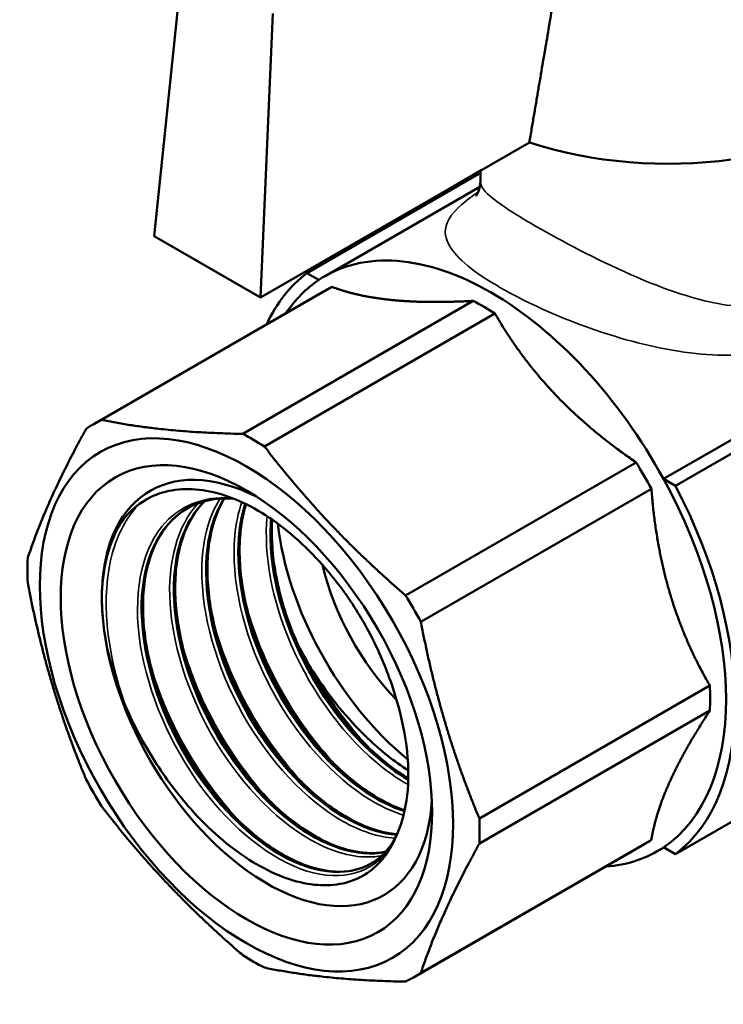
# Model space of a CAD drawing. Header units: millimetres. Extents: x 47 to 191, y 94 to 254.
# Tile 3 of 9: x 137 to 165, y 94 to 133. Entities that reach past the tile are written whole.
import ezdxf

# ---------------------------------------------------------------- set-up
doc = ezdxf.new("R2010")
doc.units = ezdxf.units.MM
doc.layers.add('Видимые тонкие (ГОСТ)', color=7, linetype='Continuous', lineweight=35)
doc.layers.add('Видимый контур (ГОСТ)', color=7, linetype='Continuous', lineweight=50)

msp = doc.modelspace()

# ---------------------------------------------------------------- linework, layer by layer
at = {"layer": 'Видимые тонкие (ГОСТ)'}
for points, knots in [([(168.984, 122.965), (168.937, 122.911), (168.889, 122.858), (168.347, 122.301), (167.729, 121.954), (166.221, 121.605), (165.312, 121.668), (163.357, 122.103), (162.3, 122.499), (159.866, 123.568), (158.498, 124.291), (157.443, 124.9), (157.152, 125.068), (156.885, 125.228), (156.265, 125.617), (155.958, 125.829), (155.437, 126.256), (155.278, 126.453), (155.247, 126.652), (155.246, 126.67), (155.246, 126.689)], [4.422639, 4.422639, 4.422639, 4.422639, 4.455311, 4.455311, 4.778158, 4.778158, 5.160325, 5.160325, 5.579906, 5.579906, 6.147192, 6.147192, 6.147192, 6.303545, 6.303545, 6.553709, 6.553709, 6.878922, 6.878922, 6.913318, 6.913318, 6.913318, 6.913318]), ([(155.16, 126.261), (154.988, 126.142), (154.832, 126.027), (154.176, 125.504), (153.896, 125.143), (153.818, 124.466), (153.939, 124.155), (154.442, 123.559), (154.757, 123.284), (155.419, 122.819), (155.708, 122.636), (156.028, 122.451), (157.19, 121.78), (158.75, 121.088), (161.59, 120.187), (162.842, 119.896), (165.192, 119.691), (166.301, 119.752), (168.173, 120.318), (168.956, 120.76), (169.729, 121.471), (169.857, 121.601), (169.98, 121.736)], [-7.391128, -7.391128, -7.391128, -7.391128, -7.283267, -7.283267, -6.878922, -6.878922, -6.553709, -6.553709, -6.303545, -6.303545, -6.147192, -6.147192, -6.147192, -5.579906, -5.579906, -5.160325, -5.160325, -4.778158, -4.778158, -4.455311, -4.455311, -4.387183, -4.387183, -4.387183, -4.387183]), ([(151.674, 100.128), (150.974, 99.085), (149.735, 98.727), (148.329, 99.165), (146.923, 99.602), (145.369, 100.83), (144.13, 102.503), (142.891, 104.177), (141.983, 106.274), (141.683, 108.202), (141.383, 110.129), (141.695, 111.863), (142.545, 112.912), (143.208, 113.731), (144.192, 114.127), (145.316, 114.054)], [0.523432, 0.523432, 0.523432, 0.523432, 1.317364, 1.317364, 1.317364, 2.111058, 2.111058, 2.111058, 2.90452, 2.90452, 2.90452, 3.697756, 3.697756, 3.697756, 4.316569, 4.316569, 4.316569, 4.316569]), ([(151.832, 100.475), (151.181, 100.517), (150.47, 100.745), (149.749, 101.156), (148.294, 101.985), (146.822, 103.553), (145.774, 105.414), (144.727, 107.274), (144.117, 109.404), (144.137, 111.198), (144.149, 112.305), (144.402, 113.276), (144.853, 114.016)], [13.701859, 13.701859, 13.701859, 13.701859, 14.095328, 14.095328, 14.095328, 14.890553, 14.890553, 14.890553, 15.685244, 15.685244, 15.685244, 16.175802, 16.175802, 16.175802, 16.175802]), ([(141.097, 105.744), (140.311, 107.925), (140.11, 110.147), (140.562, 111.817), (140.774, 112.601), (141.129, 113.259), (141.597, 113.762)], [2.615728, 2.615728, 2.615728, 2.615728, 3.383383, 3.383383, 3.383383, 3.743552, 3.743552, 3.743552, 3.743552]), ([(151.293, 99.772), (150.615, 99.65), (149.832, 99.767), (149.018, 100.133), (147.567, 100.783), (146.035, 102.213), (144.886, 104.013), (143.738, 105.811), (142.987, 107.955), (142.87, 109.829), (142.764, 111.511), (143.17, 112.955), (143.989, 113.836)], [7.2617, 7.2617, 7.2617, 7.2617, 7.711129, 7.711129, 7.711129, 8.511582, 8.511582, 8.511582, 9.311287, 9.311287, 9.311287, 10.028741, 10.028741, 10.028741, 10.028741]), ([(152.18, 101.395), (151.658, 101.556), (151.116, 101.819), (150.576, 102.181), (149.114, 103.16), (147.688, 104.853), (146.729, 106.775), (145.772, 108.694), (145.295, 110.817), (145.451, 112.535), (145.495, 113.02), (145.59, 113.471), (145.73, 113.88)], [20.16674, 20.16674, 20.16674, 20.16674, 20.461761, 20.461761, 20.461761, 21.260788, 21.260788, 21.260788, 22.058451, 22.058451, 22.058451, 22.283552, 22.283552, 22.283552, 22.283552]), ([(152.361, 102.617), (152.022, 102.806), (151.68, 103.034), (151.342, 103.298), (149.897, 104.433), (148.548, 106.233), (147.7, 108.189), (146.942, 109.938), (146.596, 111.79), (146.74, 113.321)], [26.653619, 26.653619, 26.653619, 26.653619, 26.839603, 26.839603, 26.839603, 27.636071, 27.636071, 27.636071, 28.348459, 28.348459, 28.348459, 28.348459]), ([(149.522, 103.347), (149.026, 103.865), (148.552, 104.442), (148.118, 105.067), (147.168, 106.432), (146.415, 108.009), (145.957, 109.57)], [27.0492808, 27.0492808, 27.0492808, 27.0492808, 27.3001367, 27.3001367, 27.3001367, 27.8491327, 27.8491327, 27.8491327, 27.8491327]), ([(148.238, 102.606), (147.539, 103.338), (146.885, 104.187), (146.321, 105.112), (145.609, 106.279), (145.046, 107.559), (144.675, 108.828)], [20.7660955, 20.7660955, 20.7660955, 20.7660955, 21.1196336, 21.1196336, 21.1196336, 21.5659474, 21.5659474, 21.5659474, 21.5659474]), ([(146.954, 101.863), (145.982, 102.885), (145.097, 104.138), (144.414, 105.49), (143.989, 106.333), (143.644, 107.212), (143.39, 108.086)], [14.4829102, 14.4829102, 14.4829102, 14.4829102, 14.9754339, 14.9754339, 14.9754339, 15.2827621, 15.2827621, 15.2827621, 15.2827621]), ([(145.67, 101.121), (144.506, 102.347), (143.468, 103.908), (142.747, 105.564), (142.492, 106.151), (142.277, 106.749), (142.105, 107.344)], [8.1997249, 8.1997249, 8.1997249, 8.1997249, 8.7900971, 8.7900971, 8.7900971, 8.9995768, 8.9995768, 8.9995768, 8.9995768]), ([(150.805, 104.085), (150.57, 104.331), (150.339, 104.59), (150.116, 104.863), (149.551, 105.552), (149.03, 106.319), (148.578, 107.129)], [33.3324661, 33.3324661, 33.3324661, 33.3324661, 33.4515099, 33.4515099, 33.4515099, 33.7531473, 33.7531473, 33.7531473, 33.7531473])]:
    msp.add_open_spline(points, degree=3, knots=knots, dxfattribs=at)
msp.add_open_spline([(140.151, 110.05), (140.177, 111.162), (140.418, 112.149), (140.84, 112.934)], degree=3, dxfattribs=at)
at = {"layer": 'Видимый контур (ГОСТ)'}
for p, q in [((142.241, 124.492), (143.374, 135.458)), ((146.968, 133.383), (146.482, 122.043)), ((146.482, 122.043), (157.199, 128.231)), ((148.324, 123.021), (155.246, 127.017)), ((155.308, 127.138), (153.504, 126.096)), ((155.246, 127.102), (155.246, 126.689)), ((155.308, 127.139), (155.308, 127.138)), ((155.221, 126.466), (149.05, 122.903)), ((153.504, 126.097), (153.504, 126.096)), ((142.241, 124.492), (146.482, 122.043)), ((148.324, 123.021), (148.799, 122.747)), ((149.017, 122.307), (139.825, 117)), ((149.33, 122.471), (140.138, 117.163)), ((154.96, 121.913), (145.767, 116.606)), ((155.825, 121.414), (146.632, 116.106)), ((162.551, 114.807), (171.178, 119.787)), ((163.026, 114.533), (172.006, 119.718)), ((161.454, 115.471), (152.261, 110.164)), ((163.026, 114.533), (162.551, 114.807)), ((162.066, 114.412), (152.873, 109.104)), ((164.397, 106.565), (155.205, 101.258)), ((164.397, 105.566), (155.205, 100.259)), ((163.026, 99.836), (172.006, 105.021)), ((161.767, 100.223), (152.575, 94.916)), ((162.066, 100.412), (152.873, 95.105)), ((162.561, 100.104), (162.3, 99.953)), ((163.026, 99.836), (162.551, 100.11))]:
    msp.add_line(p, q, dxfattribs=at)
for centre, major_axis, start_param, end_param in [((162.746, 133.882), (11.25, 0), 4.196814, 5.678086), ((162.746, 129.799), (-11.25, 0), 0.606563, 0.60667), ((155.675, 111.428), (-6.625, 11.475), 4.673725, 6.32185), ((155.675, 111.428), (-6.875, 11.908), 0.071817, 0.383735), ((155.675, 111.428), (-6.625, 11.475), 0.038664, 0.275592), ((155.392, 111.265), (-6.375, 11.042), 6.235187, 6.283185), ((155.392, 111.265), (6.375, -11.042), 2.308197, 2.404192), ((146.2, 105.958), (-6.375, 11.042), 6.235187, 6.331183), ((146.2, 105.958), (6.375, -11.042), 2.308197, 2.404192), ((146.737, 106.268), (-4.657, 8.067), 5.558261, 10.149702), ((146.737, 106.268), (-4.657, 8.067), 5.558261, 10.149702), ((155.392, 111.265), (6.375, -11.042), 1.522798, 1.618794), ((155.675, 111.428), (6.625, -11.475), 0.038664, 1.532132), ((155.675, 111.428), (6.875, -11.908), 0.071817, 1.498979), ((153.695, 110.285), (4.657, -8.067), 4.062822, 5.29223), ((146.2, 105.958), (-6.375, 11.042), 0.7374, 0.833396), ((153.695, 110.285), (3.5, -6.062), 4.219361, 5.126905), ((146.2, 105.958), (6.375, -11.042), 1.522798, 1.618794), ((155.392, 111.265), (6.375, -11.042), 0.7374, 0.833396), ((146.737, 106.268), (-3.985, 6.902), 3.900403, 3.95915), ((146.2, 105.958), (-6.375, 11.042), 1.522798, 1.618794), ((146.2, 105.958), (6.375, -11.042), 0.7374, 0.833396), ((155.392, 111.265), (6.375, -11.042), 0, 0.047998), ((155.675, 111.428), (6.625, -11.475), 6.007593, 6.32185), ((146.2, 105.958), (-6.375, 11.042), 2.308197, 2.404192), ((146.2, 105.958), (6.375, -11.042), 6.235187, 6.331183)]:
    msp.add_ellipse(centre, major_axis=major_axis, ratio=0.57735, start_param=start_param, end_param=end_param, dxfattribs=at)
for major_axis in [(-5.826, 10.09), (-5.237, 9.072)]:
    msp.add_ellipse((145.917, 105.794), major_axis=major_axis, ratio=0.57735, dxfattribs=at)
msp.add_rational_spline([(158.46, 135.677), (158.142, 133.801), (157.505, 130.04), (157.199, 128.231)], [26.4233411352, 25.1809248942, 23.0112575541, 22.0955468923], degree=2, knots=[202.671691, 202.671691, 202.671691, 204.434283, 205.692538, 205.692538, 205.692538], dxfattribs=at)
for points, knots in [([(155.246, 126.689), (155.246, 126.423), (155.13, 126.177), (155.079, 126.103), (155.074, 126.096), (155.074, 126.096)], [6.9133178, 6.9133178, 6.9133178, 6.9133178, 7.113862, 7.113862, 7.1609322, 7.1609322, 7.1609322, 7.1609322]), ([(141.078, 113.279), (141.538, 113.823), (142.129, 114.181), (143.494, 114.473), (144.252, 114.414), (145.832, 113.894), (146.638, 113.447), (148.189, 112.229), (148.922, 111.477), (150.025, 110.029), (150.431, 109.397), (151.133, 108.089), (151.427, 107.42), (151.658, 106.749)], [0, 0, 0, 0, 0.355571, 0.355571, 0.702887, 0.702887, 1.041946, 1.041946, 1.372744, 1.372744, 1.598092, 1.598092, 1.81942, 1.81942, 1.81942, 1.81942]), ([(145.413, 114.019), (145.32, 114.026), (145.227, 114.03), (144.608, 114.033), (144.116, 113.922), (143.69, 113.707)], [2.1716624, 2.1716624, 2.1716624, 2.1716624, 2.2138608, 2.2138608, 2.459116, 2.459116, 2.459116, 2.459116]), ([(145.021, 114.025), (144.819, 113.705), (144.657, 113.339), (144.539, 112.932), (144.109, 111.446), (144.287, 109.438), (145.005, 107.481), (145.723, 105.526), (146.97, 103.646), (148.371, 102.377), (149.545, 101.313), (150.814, 100.69), (151.907, 100.611)], [-16.179657, -16.179657, -16.179657, -16.179657, -15.961868, -15.961868, -15.961868, -15.165439, -15.165439, -15.165439, -14.369495, -14.369495, -14.369495, -13.702148, -13.702148, -13.702148, -13.702148]), ([(151.91, 100.619), (150.814, 100.701), (149.541, 101.33), (148.364, 102.401), (146.963, 103.677), (145.718, 105.563), (145.005, 107.522), (144.292, 109.479), (144.122, 111.484), (144.559, 112.965), (144.675, 113.358), (144.833, 113.713), (145.029, 114.025)], [19.987046, 19.987046, 19.987046, 19.987046, 20.656227, 20.656227, 20.656227, 21.453166, 21.453166, 21.453166, 22.249595, 22.249595, 22.249595, 22.461327, 22.461327, 22.461327, 22.461327]), ([(145.039, 114.03), (144.996, 113.959), (144.955, 113.885), (144.653, 113.303), (144.477, 112.685), (144.329, 111.341), (144.351, 110.601), (144.581, 109.08), (144.791, 108.282), (145.369, 106.721), (145.745, 105.939), (146.612, 104.491), (147.115, 103.806), (148.179, 102.617), (148.754, 102.099), (149.898, 101.291), (150.48, 100.991), (151.334, 100.717), (151.633, 100.656), (151.918, 100.633)], [0.229865, 0.229865, 0.229865, 0.229865, 0.26881, 0.26881, 0.529185, 0.529185, 0.783058, 0.783058, 1.03623, 1.03623, 1.290205, 1.290205, 1.544653, 1.544653, 1.798968, 1.798968, 2.05253, 2.05253, 2.194072, 2.194072, 2.194072, 2.194072]), ([(143.69, 113.706), (142.572, 113.138), (141.865, 111.84), (141.751, 110.159), (141.635, 108.421), (142.155, 106.296), (143.144, 104.401), (144.126, 102.52), (145.555, 100.889), (147.001, 99.975), (148.456, 99.056), (149.906, 98.874), (150.91, 99.475), (150.936, 99.491), (150.962, 99.507), (150.988, 99.524)], [-3.9601, -3.9601, -3.9601, -3.9601, -3.182775, -3.182775, -3.182775, -2.378757, -2.378757, -2.378757, -1.580362, -1.580362, -1.580362, -0.776733, -0.776733, -0.776733, -0.755519, -0.755519, -0.755519, -0.755519]), ([(150.883, 99.459), (149.907, 98.902), (148.523, 99.063), (147.123, 99.914), (145.683, 100.789), (144.245, 102.384), (143.242, 104.246), (142.239, 106.107), (141.684, 108.211), (141.753, 109.96), (141.819, 111.662), (142.477, 113.005), (143.555, 113.634)], [7.070171, 7.070171, 7.070171, 7.070171, 7.843192, 7.843192, 7.843192, 8.638922, 8.638922, 8.638922, 9.434426, 9.434426, 9.434426, 10.208743, 10.208743, 10.208743, 10.208743]), ([(143.425, 113.553), (142.987, 113.267), (142.618, 112.849), (142.085, 111.82), (141.908, 111.203), (141.761, 109.858), (141.783, 109.118), (142.012, 107.597), (142.222, 106.799), (142.8, 105.238), (143.176, 104.456), (144.044, 103.008), (144.547, 102.323), (145.611, 101.134), (146.186, 100.616), (147.329, 99.808), (147.912, 99.509), (149.006, 99.157), (149.531, 99.101), (150.274, 99.2), (150.536, 99.28), (150.774, 99.4)], [0, 0, 0, 0, 0.26881, 0.26881, 0.529185, 0.529185, 0.783058, 0.783058, 1.03623, 1.03623, 1.290205, 1.290205, 1.544653, 1.544653, 1.798968, 1.798968, 2.05253, 2.05253, 2.305337, 2.305337, 2.458869, 2.458869, 2.458869, 2.458869]), ([(144.239, 113.91), (143.672, 113.35), (143.278, 112.543), (143.112, 111.561), (142.84, 109.942), (143.19, 107.868), (144.047, 105.934), (144.902, 104.004), (146.249, 102.237), (147.682, 101.138), (149.001, 100.127), (150.375, 99.694), (151.454, 99.926)], [-10.055232, -10.055232, -10.055232, -10.055232, -9.570918, -9.570918, -9.570918, -8.77232, -8.77232, -8.77232, -7.974871, -7.974871, -7.974871, -7.240922, -7.240922, -7.240922, -7.240922]), ([(151.459, 99.931), (150.379, 99.703), (149.005, 100.138), (147.688, 101.15), (146.247, 102.257), (144.894, 104.039), (144.041, 105.982), (143.188, 107.925), (142.847, 110.003), (143.133, 111.618), (143.303, 112.575), (143.691, 113.361), (144.246, 113.911)], [13.525738, 13.525738, 13.525738, 13.525738, 14.259186, 14.259186, 14.259186, 15.06116, 15.06116, 15.06116, 15.86241, 15.86241, 15.86241, 16.336955, 16.336955, 16.336955, 16.336955]), ([(144.247, 113.919), (144.008, 113.681), (143.8, 113.395), (143.369, 112.562), (143.193, 111.944), (143.045, 110.599), (143.067, 109.859), (143.297, 108.339), (143.506, 107.54), (144.084, 105.979), (144.461, 105.198), (145.328, 103.749), (145.831, 103.064), (146.895, 101.876), (147.47, 101.357), (148.613, 100.55), (149.196, 100.25), (150.29, 99.899), (150.815, 99.842), (151.34, 99.912), (151.402, 99.923), (151.463, 99.935)], [0.100722, 0.100722, 0.100722, 0.100722, 0.26881, 0.26881, 0.529185, 0.529185, 0.783058, 0.783058, 1.03623, 1.03623, 1.290205, 1.290205, 1.544653, 1.544653, 1.798968, 1.798968, 2.05253, 2.05253, 2.305337, 2.305337, 2.339689, 2.339689, 2.339689, 2.339689]), ([(145.868, 113.817), (145.451, 112.504), (145.51, 110.761), (146.034, 108.991), (146.618, 107.019), (147.77, 105.039), (149.138, 103.621), (150.122, 102.6), (151.208, 101.88), (152.219, 101.549)], [-22.271036, -22.271036, -22.271036, -22.271036, -21.552624, -21.552624, -21.552624, -20.752071, -20.752071, -20.752071, -20.175886, -20.175886, -20.175886, -20.175886]), ([(152.221, 101.559), (151.197, 101.897), (150.097, 102.634), (149.104, 103.676), (147.742, 105.105), (146.601, 107.089), (146.028, 109.059), (145.522, 110.803), (145.468, 112.516), (145.877, 113.813)], [26.460924, 26.460924, 26.460924, 26.460924, 27.044263, 27.044263, 27.044263, 27.844116, 27.844116, 27.844116, 28.552202, 28.552202, 28.552202, 28.552202]), ([(145.899, 113.802), (145.799, 113.475), (145.727, 113.12), (145.614, 112.082), (145.635, 111.342), (145.865, 109.822), (146.075, 109.023), (146.653, 107.462), (147.029, 106.681), (147.897, 105.232), (148.399, 104.547), (149.464, 103.359), (150.038, 102.84), (151.153, 102.053), (151.705, 101.764), (152.228, 101.585)], [0.386238, 0.386238, 0.386238, 0.386238, 0.529185, 0.529185, 0.783058, 0.783058, 1.03623, 1.03623, 1.290205, 1.290205, 1.544653, 1.544653, 1.798968, 1.798968, 2.03957, 2.03957, 2.03957, 2.03957]), ([(140.151, 110.05), (140.149, 110.827), (140.255, 111.54), (140.667, 112.726), (140.915, 113.085), (141.078, 113.279)], [0, 0, 0, 0, 0.2852461, 0.2852461, 0.5528476, 0.5528476, 0.5528476, 0.5528476]), ([(146.901, 113.213), (146.84, 112.465), (146.89, 111.645), (147.056, 110.797), (147.435, 108.865), (148.407, 106.809), (149.677, 105.214), (150.499, 104.181), (151.438, 103.35), (152.37, 102.806)], [-28.32979, -28.32979, -28.32979, -28.32979, -27.980608, -27.980608, -27.980608, -27.185325, -27.185325, -27.185325, -26.670364, -26.670364, -26.670364, -26.670364]), ([(152.37, 102.82), (151.501, 103.329), (150.626, 104.087), (149.846, 105.027), (148.553, 106.586), (147.54, 108.629), (147.116, 110.573), (146.915, 111.497), (146.848, 112.393), (146.912, 113.206)], [32.955694, 32.955694, 32.955694, 32.955694, 33.435908, 33.435908, 33.435908, 34.232259, 34.232259, 34.232259, 34.610746, 34.610746, 34.610746, 34.610746]), ([(146.944, 113.183), (146.906, 112.601), (146.937, 111.969), (147.149, 110.563), (147.359, 109.764), (147.937, 108.204), (148.313, 107.422), (149.181, 105.973), (149.683, 105.288), (150.748, 104.1), (151.323, 103.582), (152.053, 103.066), (152.212, 102.962), (152.371, 102.867)], [0.567321, 0.567321, 0.567321, 0.567321, 0.783058, 0.783058, 1.03623, 1.03623, 1.290205, 1.290205, 1.544653, 1.544653, 1.798968, 1.798968, 1.869188, 1.869188, 1.869188, 1.869188]), ([(141.097, 105.744), (140.932, 106.127), (140.681, 106.772), (140.263, 108.435), (140.152, 109.272), (140.151, 110.05)], [0, 0, 0, 0, 0.1264935, 0.1264935, 0.2614116, 0.2614116, 0.2614116, 0.2614116]), ([(148.578, 107.129), (149.215, 106.132), (149.952, 105.227), (151.274, 103.963), (151.82, 103.529), (152.371, 103.177)], [0, 0, 0, 0, 0.3555707, 0.3555707, 0.5907645, 0.5907645, 0.5907645, 0.5907645]), ([(151.658, 106.749), (151.787, 106.374), (151.969, 105.824), (152.269, 104.492), (152.354, 103.842), (152.37, 103.225)], [0, 0, 0, 0, 0.1231871, 0.1231871, 0.2489911, 0.2489911, 0.2489911, 0.2489911]), ([(151.674, 100.128), (151.345, 99.539), (150.885, 99.109), (149.749, 98.599), (149.078, 98.533), (147.605, 98.786), (146.816, 99.113), (145.218, 100.132), (144.425, 100.822), (143.172, 102.229), (142.687, 102.874), (141.809, 104.259), (141.42, 104.994), (141.097, 105.744)], [0, 0, 0, 0, 0.318275, 0.318275, 0.644794, 0.644794, 0.979554, 0.979554, 1.322551, 1.322551, 1.566411, 1.566411, 1.814285, 1.814285, 1.814285, 1.814285]), ([(152.371, 102.842), (152.357, 102.242), (152.275, 101.689), (151.982, 100.698), (151.802, 100.355), (151.674, 100.128)], [0.0209288, 0.0209288, 0.0209288, 0.0209288, 0.2447442, 0.2447442, 0.4640529, 0.4640529, 0.4640529, 0.4640529]), ([(150.988, 99.524), (151.385, 99.782), (151.711, 100.175), (151.998, 100.808), (152.051, 100.945), (152.097, 101.09)], [0, 0, 0, 0, 0.2725386, 0.2725386, 0.3431588, 0.3431588, 0.3431588, 0.3431588])]:
    msp.add_open_spline(points, degree=3, knots=knots, dxfattribs=at)
for points, weights in [([(149.33, 122.471), (150.356, 122.082), (151.721, 121.947)], [1.00888063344, 1.02000399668, 1]), ([(151.721, 121.947), (153.085, 121.812), (154.96, 121.913)], [1, 1.02000399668, 1.00888063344]), ([(155.825, 121.414), (156.85, 119.638), (158.215, 118.197)], [1.00888063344, 1.02000399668, 1]), ([(158.215, 118.197), (159.58, 116.757), (161.454, 115.471)], [1, 1.02000399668, 1.00888063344]), ([(140.138, 117.163), (142.578, 116.668), (145.767, 116.606)], [1, 1.0625, 1]), ([(137.194, 111.656), (137.986, 114.017), (139.526, 116.81)], [1, 1.0625, 1]), ([(146.632, 116.106), (149.072, 112.919), (152.261, 110.164)], [1, 1.0625, 1]), ([(162.066, 114.412), (162.242, 112.146), (162.807, 110.243)], [1.00888063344, 1.02000399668, 1]), ([(139.526, 102.811), (137.986, 106.518), (137.194, 110.657)], [1, 1.0625, 1]), ([(162.807, 110.243), (163.372, 108.341), (164.397, 106.565)], [1, 1.02000399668, 1.00888063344]), ([(152.873, 109.104), (153.664, 104.965), (155.205, 101.258)], [1, 1.0625, 1]), ([(164.397, 105.566), (163.372, 103.994), (162.807, 102.744)], [1.00888063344, 1.02000399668, 1]), ([(162.807, 102.744), (162.242, 101.495), (162.066, 100.412)], [1, 1.02000399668, 1.00888063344]), ([(145.767, 95.809), (142.578, 98.564), (140.138, 101.752)], [1, 1.0625, 1]), ([(155.205, 100.259), (153.664, 97.466), (152.873, 95.105)], [1, 1.0625, 1]), ([(152.261, 94.752), (149.072, 94.814), (146.632, 95.31)], [1, 1.0625, 1])]:
    msp.add_rational_spline(points, weights, degree=2, dxfattribs=at)
msp.add_open_spline([(147.977, 108.178), (148.21, 107.724), (148.425, 107.368), (148.578, 107.129)], degree=3, dxfattribs=at)

doc.saveas('drawing.dxf')
